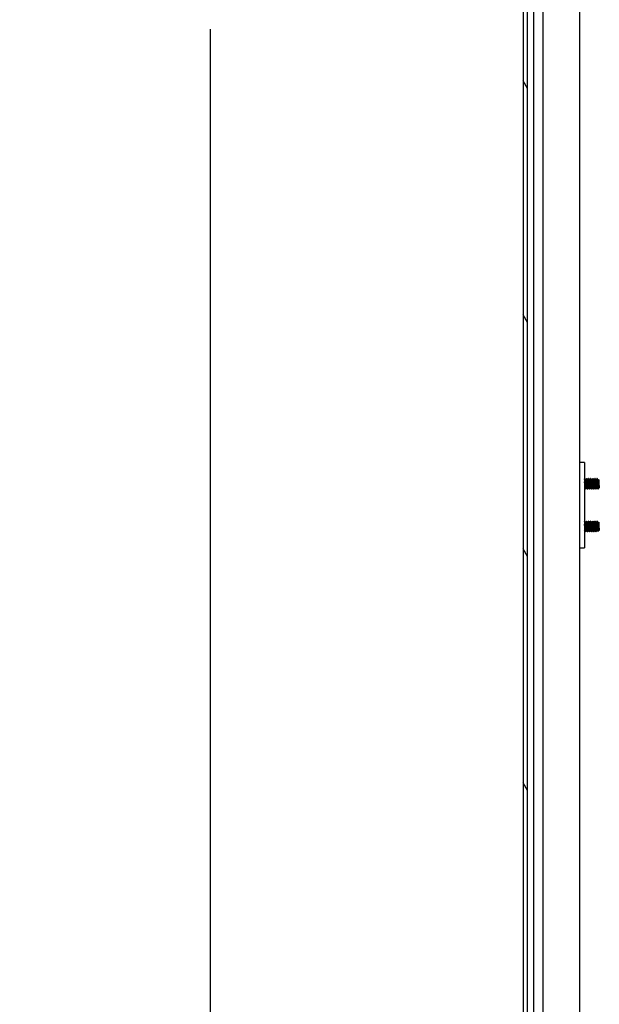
# Model space of a CAD drawing. Extents: x 807 to 1172, y 30 to 260.
# Tile 182 of 214: x 1026 to 1040, y 147 to 170. Entities that reach past the tile are written whole.
import ezdxf

# ---------------------------------------------------------------- set-up
doc = ezdxf.new("R2010")
doc.units = 0
doc.header["$LTSCALE"] = 4
doc.header["$MEASUREMENT"] = 0
doc.layers.get('0').update_dxf_attribs({"linetype": 'CONTINUOUS'})
doc.layers.get('DEFPOINTS').update_dxf_attribs({"linetype": 'CONTINUOUS'})
doc.styles.add('ROMANS', font='romans.shx')
doc.dimstyles.new('Default (ANSI)', dxfattribs={"dimscale": 20, "dimtxt": 0.07, "dimasz": 0.07, "dimexe": 0.125, "dimexo": 0.0625, "dimgap": 0.031496, "dimtad": 0, "dimtih": 1, "dimtoh": 1, "dimrnd": 1e-08, "dimzin": 0, "dimdsep": 46, "dimtxsty": 'ROMANS', "dimblk": 'Filled-1', "dimcen": 0.09, "dimdle": 0.393701, "dimclrd": 256, "dimclre": 256, "dimclrt": 256, "dimadec": 0, "dimazin": 0, "dimtfac": 0.928571, "dimtofl": 0, "dimtmove": 0, "dimatfit": 3, "dimfxl": 1, "dimtolj": 1, "dimtzin": 0, "dimlwd": -1, "dimlwe": -1, "dimarcsym": 0})

# ---------------------------------------------------------------- blocks, each defined once
blk = doc.blocks.new('Filled-1')
at = {"color": 0}
for p, q in [((0, 0), (-1, 0.179)), ((-1, 0.179), (-1, -0.179)), ((-1, 0), (0, 0)), ((-1, -0.179), (0, 0))]:
    blk.add_line(p, q, dxfattribs=at)
at = {"color": 0, "flags": 128}
blk.add_lwpolyline([(-1, -0.179), (0, 0), (-1, 0.179), (-1, -0.179)], dxfattribs=at)
at = {"color": 0}
blk.add_solid([(-1, -0.179), (0, 0), (-1, 0.179), (-1, -0.179)], dxfattribs=at)
blk = doc.blocks.new('*D93')
at = {"transparency": 16777216}
for p, q in [((1037.073, 198.424), (1027.99, 198.424)), ((1030.49, 197.024), (1030.49, 177.736)), ((1030.49, 138.449), (1030.49, 169.737)), ((1037.073, 137.049), (1027.99, 137.049))]:
    blk.add_line(p, q, dxfattribs=at)
at = {"layer": 'DEFPOINTS', "color": 0, "transparency": 16777216}
for p in [(1038.323, 198.424), (1030.49, 137.049), (1038.323, 137.049)]:
    blk.add_point(p, dxfattribs=at)
at = {"transparency": 16777216, "xscale": 1.400000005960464, "yscale": 1.400000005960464, "zscale": 1.400000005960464}
for p, rotation in [((1030.49, 198.424), 90), ((1030.49, 137.049), 270)]:
    blk.add_blockref('Filled-1', p, dxfattribs=dict(at, rotation=rotation))
at = {"transparency": 16777216, "insert": (1030.49, 173.736), "char_height": 1.4, "attachment_point": 5, "style": 'ROMANS'}
blk.add_mtext('\\A1;\\fTahoma|b0|i0;\\H1.5400;(61.38)\\P\\fTahoma|b0|i0;\\H1.5400;OPENING\\P\\fTahoma|b0|i0;\\H1.5400;HEIGHT', dxfattribs=at)

msp = doc.modelspace()

# ---------------------------------------------------------------- hatches: boundary and pattern name
h = msp.add_hatch()
h.set_pattern_fill('ANSI31', color=256, scale=22, angle=75.0002, style=0)
h.set_pattern_definition([(120.0002, (799.6907, 30.9985), (-2.381566, -1.375007), [])])
edge = h.paths.add_edge_path()
edge.add_line((1038.034, 199.32), (1038.087, 199.32))
edge.add_line((1038.087, 199.32), (1038.712, 199.32))
edge.add_line((1038.712, 199.32), (1038.712, 199.424))
edge.add_line((1038.712, 199.424), (1038.034, 199.424))
edge.add_ellipse((1038.034, 199.226), major_axis=(0, 0.198), ratio=1, start_angle=0, end_angle=90)
edge.add_line((1037.837, 199.226), (1037.837, 136.247))
edge.add_ellipse((1038.034, 136.247), major_axis=(-0.198, 0), ratio=1, start_angle=0, end_angle=90)
edge.add_line((1038.034, 136.049), (1038.712, 136.049))
edge.add_line((1038.712, 136.049), (1038.712, 136.153))
edge.add_line((1038.712, 136.153), (1038.087, 136.153))
edge.add_line((1038.087, 136.153), (1038.034, 136.153))
edge.add_ellipse((1038.034, 136.247), major_axis=(0, -0.0938), ratio=1, start_angle=349.5364, end_angle=360, ccw=False)
edge.add_ellipse((1038.034, 136.247), major_axis=(-0.017, -0.0922), ratio=1, start_angle=280.4636, end_angle=360, ccw=False)
edge.add_line((1037.941, 136.247), (1037.941, 136.262))
edge.add_line((1037.941, 136.262), (1037.941, 136.919))
edge.add_line((1037.941, 136.919), (1037.941, 198.554))
edge.add_line((1037.941, 198.554), (1037.941, 199.211))
edge.add_line((1037.941, 199.211), (1037.941, 199.226))
edge.add_ellipse((1038.034, 199.226), major_axis=(-0.0937, 0), ratio=1, start_angle=280.4636, end_angle=360, ccw=False)
edge.add_ellipse((1038.034, 199.226), major_axis=(-0.017, 0.0922), ratio=1, start_angle=349.5364, end_angle=360, ccw=False)
h = msp.add_hatch()
h.set_pattern_fill('ANSI31', color=256, scale=22, angle=-15, style=0)
h.set_pattern_definition([(30, (799.6907, 30.9985), (-1.375, 2.38157), [])])
edge = h.paths.add_edge_path()
edge.add_ellipse((1037.908, 198.882), major_axis=(0.18, -0.438), ratio=1, start_angle=0, end_angle=11.9221)
edge.add_ellipse((1037.908, 198.882), major_axis=(0.266, -0.391), ratio=1, start_angle=0, end_angle=12.6269)
edge.add_ellipse((1037.908, 198.882), major_axis=(0.345, -0.323), ratio=1, start_angle=0, end_angle=110.8147)
edge.add_ellipse((1038.055, 199.211), major_axis=(0.033, 0.109), ratio=1, start_angle=0, end_angle=35.7005)
edge.add_ellipse((1038.055, 199.211), major_axis=(-0.037, 0.108), ratio=1, start_angle=0, end_angle=70.8728)
edge.add_line((1037.941, 199.211), (1037.941, 198.554))
edge.add_ellipse((1038.055, 198.554), major_axis=(-0.114, 0), ratio=1, start_angle=0, end_angle=106.5734)
edge = h.paths.add_edge_path()
edge.add_ellipse((1037.908, 136.59), major_axis=(0.18, -0.437), ratio=1, start_angle=0, end_angle=110.8147)
edge.add_ellipse((1037.908, 136.59), major_axis=(0.345, 0.323), ratio=1, start_angle=0, end_angle=12.6269)
edge.add_ellipse((1037.908, 136.59), major_axis=(0.266, 0.391), ratio=1, start_angle=0, end_angle=11.9221)
edge.add_ellipse((1038.055, 136.919), major_axis=(0.033, 0.109), ratio=1, start_angle=0, end_angle=106.5734)
edge.add_line((1037.941, 136.919), (1037.941, 136.262))
edge.add_ellipse((1038.055, 136.262), major_axis=(-0.114, 0), ratio=1, start_angle=0, end_angle=70.8728)
edge.add_ellipse((1038.055, 136.262), major_axis=(-0.037, -0.108), ratio=1, start_angle=0, end_angle=35.7005)

# ---------------------------------------------------------------- linework, layer by layer
for p, q in [((1037.837, 199.226), (1037.837, 136.247)), ((1037.941, 136.247), (1037.941, 199.226)), ((1038.087, 139.278), (1038.087, 198.382)), ((1038.299, 198.382), (1038.299, 139.278)), ((1039.165, 198.424), (1039.165, 137.049)), ((1039.285, 159.549), (1039.165, 159.549)), ((1039.285, 159.549), (1039.285, 159.486)), ((1039.285, 159.486), (1039.285, 157.611)), ((1039.301, 159.14), (1039.307, 159.14)), ((1039.332, 159.174), (1039.326, 159.174)), ((1039.351, 159.14), (1039.357, 159.14)), ((1039.382, 159.174), (1039.376, 159.174)), ((1039.401, 159.14), (1039.407, 159.14)), ((1039.432, 159.174), (1039.426, 159.174)), ((1039.451, 159.14), (1039.457, 159.14)), ((1039.482, 159.174), (1039.476, 159.174)), ((1039.501, 159.14), (1039.507, 159.14)), ((1039.532, 159.174), (1039.526, 159.174)), ((1039.551, 159.14), (1039.557, 159.14)), ((1039.582, 159.174), (1039.576, 159.174)), ((1039.594, 159.059), (1039.594, 158.968)), ((1039.601, 159.14), (1039.607, 159.14)), ((1039.631, 159.136), (1039.614, 159.153)), ((1039.631, 158.961), (1039.631, 159.136)), ((1039.307, 158.924), (1039.301, 158.924)), ((1039.326, 158.958), (1039.331, 158.958)), ((1039.357, 158.924), (1039.351, 158.924)), ((1039.376, 158.958), (1039.381, 158.958)), ((1039.407, 158.924), (1039.401, 158.924)), ((1039.426, 158.958), (1039.431, 158.958)), ((1039.457, 158.924), (1039.451, 158.924)), ((1039.476, 158.958), (1039.481, 158.958)), ((1039.507, 158.924), (1039.501, 158.924)), ((1039.526, 158.958), (1039.531, 158.958)), ((1039.557, 158.924), (1039.551, 158.924)), ((1039.576, 158.958), (1039.581, 158.958)), ((1039.623, 158.953), (1039.598, 158.928)), ((1039.626, 158.958), (1039.626, 158.957)), ((1039.626, 158.958), (1039.628, 158.958)), ((1039.628, 158.958), (1039.628, 158.971)), ((1039.631, 158.961), (1039.628, 158.958)), ((1039.301, 158.14), (1039.307, 158.14)), ((1039.332, 158.174), (1039.326, 158.174)), ((1039.351, 158.14), (1039.357, 158.14)), ((1039.382, 158.174), (1039.376, 158.174)), ((1039.401, 158.14), (1039.407, 158.14)), ((1039.432, 158.174), (1039.426, 158.174)), ((1039.451, 158.14), (1039.457, 158.14)), ((1039.482, 158.174), (1039.476, 158.174)), ((1039.501, 158.14), (1039.507, 158.14)), ((1039.532, 158.174), (1039.526, 158.174)), ((1039.551, 158.14), (1039.557, 158.14)), ((1039.582, 158.174), (1039.576, 158.174)), ((1039.594, 158.059), (1039.594, 157.968)), ((1039.601, 158.14), (1039.607, 158.14)), ((1039.631, 158.136), (1039.614, 158.153)), ((1039.631, 157.961), (1039.631, 158.136)), ((1039.307, 157.924), (1039.301, 157.924)), ((1039.326, 157.958), (1039.331, 157.958)), ((1039.357, 157.924), (1039.351, 157.924)), ((1039.376, 157.958), (1039.381, 157.958)), ((1039.407, 157.924), (1039.401, 157.924)), ((1039.426, 157.958), (1039.431, 157.958)), ((1039.457, 157.924), (1039.451, 157.924)), ((1039.476, 157.958), (1039.481, 157.958)), ((1039.507, 157.924), (1039.501, 157.924)), ((1039.526, 157.958), (1039.531, 157.958)), ((1039.557, 157.924), (1039.551, 157.924)), ((1039.576, 157.958), (1039.581, 157.958)), ((1039.623, 157.953), (1039.598, 157.928)), ((1039.626, 157.958), (1039.626, 157.957)), ((1039.626, 157.958), (1039.628, 157.958)), ((1039.628, 157.958), (1039.628, 157.971)), ((1039.631, 157.961), (1039.628, 157.958)), ((1039.285, 157.611), (1039.285, 157.549)), ((1039.165, 157.549), (1039.285, 157.549))]:
    msp.add_line(p, q)
for points in [[(1039.285, 159.169), (1039.29, 159.159), (1039.296, 159.149), (1039.302, 159.139)], [(1039.306, 159.14), (1039.312, 159.151), (1039.319, 159.162), (1039.325, 159.173)], [(1039.325, 159.173), (1039.325, 159.173), (1039.325, 159.173), (1039.325, 159.173)], [(1039.333, 159.173), (1039.339, 159.162), (1039.345, 159.15), (1039.352, 159.139)], [(1039.356, 159.14), (1039.362, 159.151), (1039.369, 159.162), (1039.375, 159.173)], [(1039.375, 159.173), (1039.375, 159.173), (1039.375, 159.173), (1039.375, 159.173)], [(1039.383, 159.173), (1039.389, 159.162), (1039.395, 159.15), (1039.402, 159.139)], [(1039.406, 159.14), (1039.412, 159.151), (1039.419, 159.162), (1039.425, 159.173)], [(1039.425, 159.173), (1039.425, 159.173), (1039.425, 159.173), (1039.425, 159.173)], [(1039.433, 159.173), (1039.439, 159.162), (1039.445, 159.15), (1039.452, 159.139)], [(1039.456, 159.14), (1039.462, 159.151), (1039.469, 159.162), (1039.475, 159.173)], [(1039.475, 159.173), (1039.475, 159.173), (1039.475, 159.173), (1039.475, 159.173)], [(1039.483, 159.173), (1039.489, 159.162), (1039.495, 159.15), (1039.502, 159.139)], [(1039.506, 159.14), (1039.512, 159.151), (1039.519, 159.162), (1039.525, 159.173)], [(1039.525, 159.173), (1039.525, 159.173), (1039.525, 159.173), (1039.525, 159.173)], [(1039.533, 159.173), (1039.539, 159.162), (1039.545, 159.15), (1039.552, 159.139)], [(1039.556, 159.14), (1039.562, 159.151), (1039.569, 159.162), (1039.575, 159.173)], [(1039.575, 159.173), (1039.575, 159.173), (1039.575, 159.173), (1039.575, 159.173)], [(1039.583, 159.173), (1039.589, 159.162), (1039.595, 159.15), (1039.602, 159.139)], [(1039.606, 159.14), (1039.609, 159.144), (1039.611, 159.149), (1039.614, 159.153)], [(1039.614, 159.153), (1039.614, 159.153), (1039.614, 159.153), (1039.614, 159.153)], [(1039.3, 158.925), (1039.295, 158.934), (1039.29, 158.942), (1039.285, 158.951)], [(1039.301, 158.924), (1039.3, 158.924), (1039.3, 158.924), (1039.3, 158.924)], [(1039.308, 158.925), (1039.307, 158.924), (1039.307, 158.924), (1039.306, 158.924)], [(1039.326, 158.958), (1039.32, 158.947), (1039.314, 158.936), (1039.308, 158.925)], [(1039.35, 158.925), (1039.343, 158.936), (1039.337, 158.947), (1039.331, 158.959)], [(1039.351, 158.924), (1039.35, 158.924), (1039.35, 158.924), (1039.35, 158.924)], [(1039.358, 158.925), (1039.357, 158.924), (1039.357, 158.924), (1039.356, 158.924)], [(1039.376, 158.958), (1039.37, 158.947), (1039.364, 158.936), (1039.358, 158.925)], [(1039.4, 158.925), (1039.393, 158.936), (1039.387, 158.947), (1039.381, 158.959)], [(1039.401, 158.924), (1039.4, 158.924), (1039.4, 158.924), (1039.4, 158.924)], [(1039.408, 158.925), (1039.407, 158.924), (1039.407, 158.924), (1039.406, 158.924)], [(1039.426, 158.958), (1039.42, 158.947), (1039.414, 158.936), (1039.408, 158.925)], [(1039.45, 158.925), (1039.443, 158.936), (1039.437, 158.947), (1039.431, 158.959)], [(1039.451, 158.924), (1039.45, 158.924), (1039.45, 158.924), (1039.45, 158.924)], [(1039.458, 158.925), (1039.457, 158.924), (1039.457, 158.924), (1039.456, 158.924)], [(1039.476, 158.958), (1039.47, 158.947), (1039.464, 158.936), (1039.458, 158.925)], [(1039.5, 158.925), (1039.493, 158.936), (1039.487, 158.947), (1039.481, 158.959)], [(1039.501, 158.924), (1039.5, 158.924), (1039.5, 158.924), (1039.5, 158.924)], [(1039.508, 158.925), (1039.507, 158.924), (1039.507, 158.924), (1039.506, 158.924)], [(1039.526, 158.958), (1039.52, 158.947), (1039.514, 158.936), (1039.508, 158.925)], [(1039.55, 158.925), (1039.543, 158.936), (1039.537, 158.947), (1039.531, 158.959)], [(1039.551, 158.924), (1039.55, 158.924), (1039.55, 158.924), (1039.55, 158.924)], [(1039.558, 158.925), (1039.557, 158.924), (1039.557, 158.924), (1039.556, 158.924)], [(1039.576, 158.958), (1039.57, 158.947), (1039.564, 158.936), (1039.558, 158.925)], [(1039.598, 158.929), (1039.592, 158.939), (1039.586, 158.949), (1039.581, 158.959)], [(1039.598, 158.928), (1039.598, 158.928), (1039.598, 158.928), (1039.598, 158.928)], [(1039.626, 158.957), (1039.624, 158.955), (1039.623, 158.953), (1039.622, 158.952)], [(1039.285, 158.169), (1039.29, 158.159), (1039.296, 158.149), (1039.302, 158.139)], [(1039.306, 158.14), (1039.312, 158.151), (1039.319, 158.162), (1039.325, 158.173)], [(1039.325, 158.173), (1039.325, 158.173), (1039.325, 158.173), (1039.325, 158.173)], [(1039.333, 158.173), (1039.339, 158.162), (1039.345, 158.15), (1039.352, 158.139)], [(1039.356, 158.14), (1039.362, 158.151), (1039.369, 158.162), (1039.375, 158.173)], [(1039.375, 158.173), (1039.375, 158.173), (1039.375, 158.173), (1039.375, 158.173)], [(1039.383, 158.173), (1039.389, 158.162), (1039.395, 158.15), (1039.402, 158.139)], [(1039.406, 158.14), (1039.412, 158.151), (1039.419, 158.162), (1039.425, 158.173)], [(1039.425, 158.173), (1039.425, 158.173), (1039.425, 158.173), (1039.425, 158.173)], [(1039.433, 158.173), (1039.439, 158.162), (1039.445, 158.15), (1039.452, 158.139)], [(1039.456, 158.14), (1039.462, 158.151), (1039.469, 158.162), (1039.475, 158.173)], [(1039.475, 158.173), (1039.475, 158.173), (1039.475, 158.173), (1039.475, 158.173)], [(1039.483, 158.173), (1039.489, 158.162), (1039.495, 158.15), (1039.502, 158.139)], [(1039.506, 158.14), (1039.512, 158.151), (1039.519, 158.162), (1039.525, 158.173)], [(1039.525, 158.173), (1039.525, 158.173), (1039.525, 158.173), (1039.525, 158.173)], [(1039.533, 158.173), (1039.539, 158.162), (1039.545, 158.15), (1039.552, 158.139)], [(1039.556, 158.14), (1039.562, 158.151), (1039.569, 158.162), (1039.575, 158.173)], [(1039.575, 158.173), (1039.575, 158.173), (1039.575, 158.173), (1039.575, 158.173)], [(1039.583, 158.173), (1039.589, 158.162), (1039.595, 158.15), (1039.602, 158.139)], [(1039.606, 158.14), (1039.609, 158.144), (1039.611, 158.149), (1039.614, 158.153)], [(1039.614, 158.153), (1039.614, 158.153), (1039.614, 158.153), (1039.614, 158.153)], [(1039.3, 157.925), (1039.295, 157.934), (1039.29, 157.942), (1039.285, 157.951)], [(1039.301, 157.924), (1039.3, 157.924), (1039.3, 157.924), (1039.3, 157.924)], [(1039.308, 157.925), (1039.307, 157.924), (1039.307, 157.924), (1039.306, 157.924)], [(1039.326, 157.958), (1039.32, 157.947), (1039.314, 157.936), (1039.308, 157.925)], [(1039.35, 157.925), (1039.343, 157.936), (1039.337, 157.947), (1039.331, 157.959)], [(1039.351, 157.924), (1039.35, 157.924), (1039.35, 157.924), (1039.35, 157.924)], [(1039.358, 157.925), (1039.357, 157.924), (1039.357, 157.924), (1039.356, 157.924)], [(1039.376, 157.958), (1039.37, 157.947), (1039.364, 157.936), (1039.358, 157.925)], [(1039.4, 157.925), (1039.393, 157.936), (1039.387, 157.947), (1039.381, 157.959)], [(1039.401, 157.924), (1039.4, 157.924), (1039.4, 157.924), (1039.4, 157.924)], [(1039.408, 157.925), (1039.407, 157.924), (1039.407, 157.924), (1039.406, 157.924)], [(1039.426, 157.958), (1039.42, 157.947), (1039.414, 157.936), (1039.408, 157.925)], [(1039.45, 157.925), (1039.443, 157.936), (1039.437, 157.947), (1039.431, 157.959)], [(1039.451, 157.924), (1039.45, 157.924), (1039.45, 157.924), (1039.45, 157.924)], [(1039.458, 157.925), (1039.457, 157.924), (1039.457, 157.924), (1039.456, 157.924)], [(1039.476, 157.958), (1039.47, 157.947), (1039.464, 157.936), (1039.458, 157.925)], [(1039.5, 157.925), (1039.493, 157.936), (1039.487, 157.947), (1039.481, 157.959)], [(1039.501, 157.924), (1039.5, 157.924), (1039.5, 157.924), (1039.5, 157.924)], [(1039.508, 157.925), (1039.507, 157.924), (1039.507, 157.924), (1039.506, 157.924)], [(1039.526, 157.958), (1039.52, 157.947), (1039.514, 157.936), (1039.508, 157.925)], [(1039.55, 157.925), (1039.543, 157.936), (1039.537, 157.947), (1039.531, 157.959)], [(1039.551, 157.924), (1039.55, 157.924), (1039.55, 157.924), (1039.55, 157.924)], [(1039.558, 157.925), (1039.557, 157.924), (1039.557, 157.924), (1039.556, 157.924)], [(1039.576, 157.958), (1039.57, 157.947), (1039.564, 157.936), (1039.558, 157.925)], [(1039.598, 157.929), (1039.592, 157.939), (1039.586, 157.949), (1039.581, 157.959)], [(1039.598, 157.928), (1039.598, 157.928), (1039.598, 157.928), (1039.598, 157.928)], [(1039.626, 157.957), (1039.624, 157.955), (1039.623, 157.953), (1039.622, 157.952)]]:
    msp.add_open_spline(points, degree=3)
for points, knots in [([(1039.306, 158.924), (1039.304, 158.927), (1039.302, 158.941), (1039.3, 158.962), (1039.3, 158.964), (1039.3, 158.966), (1039.3, 158.968), (1039.298, 158.992), (1039.296, 159.027), (1039.294, 159.059), (1039.292, 159.091), (1039.289, 159.123), (1039.287, 159.144), (1039.287, 159.153), (1039.286, 159.16), (1039.285, 159.165)], [0.48333333, 0.48333333, 0.48333333, 0.48333333, 0.49093566, 0.49093566, 0.49093566, 0.49166667, 0.49166667, 0.49166667, 0.5, 0.5, 0.5, 0.50833333, 0.50833333, 0.50833333, 0.51191269, 0.51191269, 0.51191269, 0.51191269]), ([(1039.3, 158.924), (1039.298, 158.927), (1039.296, 158.941), (1039.294, 158.962), (1039.294, 158.964), (1039.294, 158.966), (1039.294, 158.968), (1039.292, 158.992), (1039.289, 159.027), (1039.287, 159.059), (1039.287, 159.073), (1039.286, 159.086), (1039.285, 159.099)], [0.55, 0.55, 0.55, 0.55, 0.55760233, 0.55760233, 0.55760233, 0.55833333, 0.55833333, 0.55833333, 0.56666667, 0.56666667, 0.56666667, 0.57024602, 0.57024602, 0.57024602, 0.57024602]), ([(1039.35, 158.924), (1039.348, 158.927), (1039.346, 158.941), (1039.344, 158.962), (1039.344, 158.964), (1039.344, 158.966), (1039.344, 158.968), (1039.342, 158.992), (1039.339, 159.027), (1039.337, 159.059), (1039.336, 159.091), (1039.333, 159.123), (1039.331, 159.144), (1039.329, 159.165), (1039.327, 159.176), (1039.325, 159.173)], [0.48333333, 0.48333333, 0.48333333, 0.48333333, 0.49093566, 0.49093566, 0.49093566, 0.49166667, 0.49166667, 0.49166667, 0.5, 0.5, 0.5, 0.50833333, 0.50833333, 0.50833333, 0.51666667, 0.51666667, 0.51666667, 0.51666667]), ([(1039.356, 158.924), (1039.354, 158.927), (1039.352, 158.941), (1039.35, 158.962), (1039.35, 158.964), (1039.35, 158.966), (1039.35, 158.968), (1039.348, 158.992), (1039.346, 159.027), (1039.344, 159.059), (1039.342, 159.091), (1039.339, 159.123), (1039.337, 159.144), (1039.336, 159.163), (1039.334, 159.174), (1039.332, 159.174)], [0.41666667, 0.41666667, 0.41666667, 0.41666667, 0.42426899, 0.42426899, 0.42426899, 0.425, 0.425, 0.425, 0.43333333, 0.43333333, 0.43333333, 0.44166667, 0.44166667, 0.44166667, 0.44913402, 0.44913402, 0.44913402, 0.44913402]), ([(1039.4, 158.924), (1039.398, 158.927), (1039.396, 158.941), (1039.394, 158.962), (1039.394, 158.964), (1039.394, 158.966), (1039.394, 158.968), (1039.392, 158.992), (1039.389, 159.027), (1039.387, 159.059), (1039.386, 159.091), (1039.383, 159.123), (1039.381, 159.144), (1039.379, 159.165), (1039.377, 159.176), (1039.375, 159.173)], [0.41666667, 0.41666667, 0.41666667, 0.41666667, 0.42426899, 0.42426899, 0.42426899, 0.425, 0.425, 0.425, 0.43333333, 0.43333333, 0.43333333, 0.44166667, 0.44166667, 0.44166667, 0.45, 0.45, 0.45, 0.45]), ([(1039.406, 158.924), (1039.404, 158.927), (1039.402, 158.941), (1039.4, 158.962), (1039.4, 158.964), (1039.4, 158.966), (1039.4, 158.968), (1039.398, 158.992), (1039.396, 159.027), (1039.394, 159.059), (1039.392, 159.091), (1039.389, 159.123), (1039.387, 159.144), (1039.386, 159.163), (1039.384, 159.174), (1039.382, 159.174)], [0.35, 0.35, 0.35, 0.35, 0.35760233, 0.35760233, 0.35760233, 0.35833333, 0.35833333, 0.35833333, 0.36666667, 0.36666667, 0.36666667, 0.375, 0.375, 0.375, 0.38246736, 0.38246736, 0.38246736, 0.38246736]), ([(1039.45, 158.924), (1039.448, 158.927), (1039.446, 158.941), (1039.444, 158.962), (1039.444, 158.964), (1039.444, 158.966), (1039.444, 158.968), (1039.442, 158.992), (1039.439, 159.027), (1039.437, 159.059), (1039.436, 159.091), (1039.433, 159.123), (1039.431, 159.144), (1039.429, 159.165), (1039.427, 159.176), (1039.425, 159.173)], [0.35, 0.35, 0.35, 0.35, 0.35760233, 0.35760233, 0.35760233, 0.35833333, 0.35833333, 0.35833333, 0.36666667, 0.36666667, 0.36666667, 0.375, 0.375, 0.375, 0.38333333, 0.38333333, 0.38333333, 0.38333333]), ([(1039.456, 158.924), (1039.454, 158.927), (1039.452, 158.941), (1039.45, 158.962), (1039.45, 158.964), (1039.45, 158.966), (1039.45, 158.968), (1039.448, 158.992), (1039.446, 159.027), (1039.444, 159.059), (1039.442, 159.091), (1039.439, 159.123), (1039.437, 159.144), (1039.436, 159.163), (1039.434, 159.174), (1039.432, 159.174)], [0.28333333, 0.28333333, 0.28333333, 0.28333333, 0.29093566, 0.29093566, 0.29093566, 0.29166667, 0.29166667, 0.29166667, 0.3, 0.3, 0.3, 0.30833333, 0.30833333, 0.30833333, 0.31580069, 0.31580069, 0.31580069, 0.31580069]), ([(1039.5, 158.924), (1039.498, 158.927), (1039.496, 158.941), (1039.494, 158.962), (1039.494, 158.964), (1039.494, 158.966), (1039.494, 158.968), (1039.492, 158.992), (1039.489, 159.027), (1039.487, 159.059), (1039.486, 159.091), (1039.483, 159.123), (1039.481, 159.144), (1039.479, 159.165), (1039.477, 159.176), (1039.475, 159.173)], [0.28333333, 0.28333333, 0.28333333, 0.28333333, 0.29093566, 0.29093566, 0.29093566, 0.29166667, 0.29166667, 0.29166667, 0.3, 0.3, 0.3, 0.30833333, 0.30833333, 0.30833333, 0.31666667, 0.31666667, 0.31666667, 0.31666667]), ([(1039.506, 158.924), (1039.504, 158.927), (1039.502, 158.941), (1039.5, 158.962), (1039.5, 158.964), (1039.5, 158.966), (1039.5, 158.968), (1039.498, 158.992), (1039.496, 159.027), (1039.494, 159.059), (1039.492, 159.091), (1039.489, 159.123), (1039.487, 159.144), (1039.486, 159.163), (1039.484, 159.174), (1039.482, 159.174)], [0.21666667, 0.21666667, 0.21666667, 0.21666667, 0.22426899, 0.22426899, 0.22426899, 0.225, 0.225, 0.225, 0.23333333, 0.23333333, 0.23333333, 0.24166667, 0.24166667, 0.24166667, 0.24913402, 0.24913402, 0.24913402, 0.24913402]), ([(1039.55, 158.924), (1039.548, 158.927), (1039.546, 158.941), (1039.544, 158.962), (1039.544, 158.964), (1039.544, 158.966), (1039.544, 158.968), (1039.542, 158.992), (1039.539, 159.027), (1039.537, 159.059), (1039.536, 159.091), (1039.533, 159.123), (1039.531, 159.144), (1039.529, 159.165), (1039.527, 159.176), (1039.525, 159.173)], [0.21666667, 0.21666667, 0.21666667, 0.21666667, 0.22426899, 0.22426899, 0.22426899, 0.225, 0.225, 0.225, 0.23333333, 0.23333333, 0.23333333, 0.24166667, 0.24166667, 0.24166667, 0.25, 0.25, 0.25, 0.25]), ([(1039.556, 158.924), (1039.554, 158.927), (1039.552, 158.941), (1039.55, 158.962), (1039.55, 158.964), (1039.55, 158.966), (1039.55, 158.968), (1039.548, 158.992), (1039.546, 159.027), (1039.544, 159.059), (1039.542, 159.091), (1039.539, 159.123), (1039.537, 159.144), (1039.536, 159.163), (1039.534, 159.174), (1039.532, 159.174)], [0.15, 0.15, 0.15, 0.15, 0.15760233, 0.15760233, 0.15760233, 0.15833333, 0.15833333, 0.15833333, 0.16666667, 0.16666667, 0.16666667, 0.175, 0.175, 0.175, 0.18246736, 0.18246736, 0.18246736, 0.18246736]), ([(1039.594, 158.968), (1039.592, 158.99), (1039.59, 159.021), (1039.588, 159.05), (1039.588, 159.053), (1039.588, 159.056), (1039.587, 159.059), (1039.586, 159.091), (1039.583, 159.123), (1039.581, 159.144), (1039.579, 159.165), (1039.577, 159.176), (1039.575, 159.173)], [0.15833333, 0.15833333, 0.15833333, 0.15833333, 0.16593566, 0.16593566, 0.16593566, 0.16666667, 0.16666667, 0.16666667, 0.175, 0.175, 0.175, 0.18333333, 0.18333333, 0.18333333, 0.18333333]), ([(1039.594, 159.059), (1039.592, 159.088), (1039.59, 159.118), (1039.588, 159.138), (1039.588, 159.14), (1039.588, 159.142), (1039.587, 159.144), (1039.586, 159.163), (1039.584, 159.174), (1039.582, 159.174)], [0.1, 0.1, 0.1, 0.1, 0.10760233, 0.10760233, 0.10760233, 0.10833333, 0.10833333, 0.10833333, 0.11580069, 0.11580069, 0.11580069, 0.11580069]), ([(1039.622, 158.952), (1039.621, 158.952), (1039.619, 158.951), (1039.614, 158.957), (1039.612, 158.961), (1039.609, 158.971), (1039.608, 158.975), (1039.605, 158.99), (1039.602, 159.002), (1039.598, 159.029), (1039.596, 159.044), (1039.594, 159.059)], [-0.4811218, -0.4811218, -0.4811218, -0.4811218, -0.3702176, -0.3702176, -0.2839907, -0.2839907, -0.2279337, -0.2279337, -0.1175301, -0.1175301, 0, 0, 0, 0]), ([(1039.614, 159.153), (1039.614, 159.154), (1039.615, 159.152), (1039.616, 159.149), (1039.616, 159.146), (1039.617, 159.136), (1039.618, 159.128), (1039.619, 159.107), (1039.62, 159.096), (1039.621, 159.072), (1039.622, 159.059), (1039.623, 159.033), (1039.624, 159.022), (1039.625, 159.001), (1039.626, 158.993), (1039.626, 158.981), (1039.627, 158.975), (1039.628, 158.971)], [-0.5054103, -0.5054103, -0.5054103, -0.5054103, -0.4594539, -0.4594539, -0.4039382, -0.4039382, -0.3267095, -0.3267095, -0.2541612, -0.2541612, -0.1872275, -0.1872275, -0.1293211, -0.1293211, -0.0723048, -0.0723048, 0, 0, 0, 0]), ([(1039.594, 158.968), (1039.594, 158.962), (1039.594, 158.957), (1039.595, 158.952), (1039.595, 158.947), (1039.595, 158.943), (1039.596, 158.94), (1039.596, 158.936), (1039.596, 158.934), (1039.597, 158.932), (1039.597, 158.93), (1039.597, 158.929), (1039.598, 158.928)], [0, 0, 0, 0, 0.000611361, 0.000611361, 0.000611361, 0.001222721, 0.001222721, 0.001222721, 0.001834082, 0.001834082, 0.001834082, 0.002445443, 0.002445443, 0.002445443, 0.002445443]), ([(1039.306, 157.924), (1039.304, 157.927), (1039.302, 157.941), (1039.3, 157.962), (1039.3, 157.964), (1039.3, 157.966), (1039.3, 157.968), (1039.298, 157.992), (1039.296, 158.027), (1039.294, 158.059), (1039.292, 158.091), (1039.289, 158.123), (1039.287, 158.144), (1039.287, 158.153), (1039.286, 158.16), (1039.285, 158.165)], [0.48333333, 0.48333333, 0.48333333, 0.48333333, 0.49093566, 0.49093566, 0.49093566, 0.49166667, 0.49166667, 0.49166667, 0.5, 0.5, 0.5, 0.50833333, 0.50833333, 0.50833333, 0.51191269, 0.51191269, 0.51191269, 0.51191269]), ([(1039.3, 157.924), (1039.298, 157.927), (1039.296, 157.941), (1039.294, 157.962), (1039.294, 157.964), (1039.294, 157.966), (1039.294, 157.968), (1039.292, 157.992), (1039.289, 158.027), (1039.287, 158.059), (1039.287, 158.073), (1039.286, 158.086), (1039.285, 158.099)], [0.55, 0.55, 0.55, 0.55, 0.55760233, 0.55760233, 0.55760233, 0.55833333, 0.55833333, 0.55833333, 0.56666667, 0.56666667, 0.56666667, 0.57024602, 0.57024602, 0.57024602, 0.57024602]), ([(1039.35, 157.924), (1039.348, 157.927), (1039.346, 157.941), (1039.344, 157.962), (1039.344, 157.964), (1039.344, 157.966), (1039.344, 157.968), (1039.342, 157.992), (1039.339, 158.027), (1039.337, 158.059), (1039.336, 158.091), (1039.333, 158.123), (1039.331, 158.144), (1039.329, 158.165), (1039.327, 158.176), (1039.325, 158.173)], [0.48333333, 0.48333333, 0.48333333, 0.48333333, 0.49093566, 0.49093566, 0.49093566, 0.49166667, 0.49166667, 0.49166667, 0.5, 0.5, 0.5, 0.50833333, 0.50833333, 0.50833333, 0.51666667, 0.51666667, 0.51666667, 0.51666667]), ([(1039.356, 157.924), (1039.354, 157.927), (1039.352, 157.941), (1039.35, 157.962), (1039.35, 157.964), (1039.35, 157.966), (1039.35, 157.968), (1039.348, 157.992), (1039.346, 158.027), (1039.344, 158.059), (1039.342, 158.091), (1039.339, 158.123), (1039.337, 158.144), (1039.336, 158.163), (1039.334, 158.174), (1039.332, 158.174)], [0.41666667, 0.41666667, 0.41666667, 0.41666667, 0.42426899, 0.42426899, 0.42426899, 0.425, 0.425, 0.425, 0.43333333, 0.43333333, 0.43333333, 0.44166667, 0.44166667, 0.44166667, 0.44913402, 0.44913402, 0.44913402, 0.44913402]), ([(1039.4, 157.924), (1039.398, 157.927), (1039.396, 157.941), (1039.394, 157.962), (1039.394, 157.964), (1039.394, 157.966), (1039.394, 157.968), (1039.392, 157.992), (1039.389, 158.027), (1039.387, 158.059), (1039.386, 158.091), (1039.383, 158.123), (1039.381, 158.144), (1039.379, 158.165), (1039.377, 158.176), (1039.375, 158.173)], [0.41666667, 0.41666667, 0.41666667, 0.41666667, 0.42426899, 0.42426899, 0.42426899, 0.425, 0.425, 0.425, 0.43333333, 0.43333333, 0.43333333, 0.44166667, 0.44166667, 0.44166667, 0.45, 0.45, 0.45, 0.45]), ([(1039.406, 157.924), (1039.404, 157.927), (1039.402, 157.941), (1039.4, 157.962), (1039.4, 157.964), (1039.4, 157.966), (1039.4, 157.968), (1039.398, 157.992), (1039.396, 158.027), (1039.394, 158.059), (1039.392, 158.091), (1039.389, 158.123), (1039.387, 158.144), (1039.386, 158.163), (1039.384, 158.174), (1039.382, 158.174)], [0.35, 0.35, 0.35, 0.35, 0.35760233, 0.35760233, 0.35760233, 0.35833333, 0.35833333, 0.35833333, 0.36666667, 0.36666667, 0.36666667, 0.375, 0.375, 0.375, 0.38246736, 0.38246736, 0.38246736, 0.38246736]), ([(1039.45, 157.924), (1039.448, 157.927), (1039.446, 157.941), (1039.444, 157.962), (1039.444, 157.964), (1039.444, 157.966), (1039.444, 157.968), (1039.442, 157.992), (1039.439, 158.027), (1039.437, 158.059), (1039.436, 158.091), (1039.433, 158.123), (1039.431, 158.144), (1039.429, 158.165), (1039.427, 158.176), (1039.425, 158.173)], [0.35, 0.35, 0.35, 0.35, 0.35760233, 0.35760233, 0.35760233, 0.35833333, 0.35833333, 0.35833333, 0.36666667, 0.36666667, 0.36666667, 0.375, 0.375, 0.375, 0.38333333, 0.38333333, 0.38333333, 0.38333333]), ([(1039.456, 157.924), (1039.454, 157.927), (1039.452, 157.941), (1039.45, 157.962), (1039.45, 157.964), (1039.45, 157.966), (1039.45, 157.968), (1039.448, 157.992), (1039.446, 158.027), (1039.444, 158.059), (1039.442, 158.091), (1039.439, 158.123), (1039.437, 158.144), (1039.436, 158.163), (1039.434, 158.174), (1039.432, 158.174)], [0.28333333, 0.28333333, 0.28333333, 0.28333333, 0.29093566, 0.29093566, 0.29093566, 0.29166667, 0.29166667, 0.29166667, 0.3, 0.3, 0.3, 0.30833333, 0.30833333, 0.30833333, 0.31580069, 0.31580069, 0.31580069, 0.31580069]), ([(1039.5, 157.924), (1039.498, 157.927), (1039.496, 157.941), (1039.494, 157.962), (1039.494, 157.964), (1039.494, 157.966), (1039.494, 157.968), (1039.492, 157.992), (1039.489, 158.027), (1039.487, 158.059), (1039.486, 158.091), (1039.483, 158.123), (1039.481, 158.144), (1039.479, 158.165), (1039.477, 158.176), (1039.475, 158.173)], [0.28333333, 0.28333333, 0.28333333, 0.28333333, 0.29093566, 0.29093566, 0.29093566, 0.29166667, 0.29166667, 0.29166667, 0.3, 0.3, 0.3, 0.30833333, 0.30833333, 0.30833333, 0.31666667, 0.31666667, 0.31666667, 0.31666667]), ([(1039.506, 157.924), (1039.504, 157.927), (1039.502, 157.941), (1039.5, 157.962), (1039.5, 157.964), (1039.5, 157.966), (1039.5, 157.968), (1039.498, 157.992), (1039.496, 158.027), (1039.494, 158.059), (1039.492, 158.091), (1039.489, 158.123), (1039.487, 158.144), (1039.486, 158.163), (1039.484, 158.174), (1039.482, 158.174)], [0.21666667, 0.21666667, 0.21666667, 0.21666667, 0.22426899, 0.22426899, 0.22426899, 0.225, 0.225, 0.225, 0.23333333, 0.23333333, 0.23333333, 0.24166667, 0.24166667, 0.24166667, 0.24913402, 0.24913402, 0.24913402, 0.24913402]), ([(1039.55, 157.924), (1039.548, 157.927), (1039.546, 157.941), (1039.544, 157.962), (1039.544, 157.964), (1039.544, 157.966), (1039.544, 157.968), (1039.542, 157.992), (1039.539, 158.027), (1039.537, 158.059), (1039.536, 158.091), (1039.533, 158.123), (1039.531, 158.144), (1039.529, 158.165), (1039.527, 158.176), (1039.525, 158.173)], [0.21666667, 0.21666667, 0.21666667, 0.21666667, 0.22426899, 0.22426899, 0.22426899, 0.225, 0.225, 0.225, 0.23333333, 0.23333333, 0.23333333, 0.24166667, 0.24166667, 0.24166667, 0.25, 0.25, 0.25, 0.25]), ([(1039.556, 157.924), (1039.554, 157.927), (1039.552, 157.941), (1039.55, 157.962), (1039.55, 157.964), (1039.55, 157.966), (1039.55, 157.968), (1039.548, 157.992), (1039.546, 158.027), (1039.544, 158.059), (1039.542, 158.091), (1039.539, 158.123), (1039.537, 158.144), (1039.536, 158.163), (1039.534, 158.174), (1039.532, 158.174)], [0.15, 0.15, 0.15, 0.15, 0.15760233, 0.15760233, 0.15760233, 0.15833333, 0.15833333, 0.15833333, 0.16666667, 0.16666667, 0.16666667, 0.175, 0.175, 0.175, 0.18246736, 0.18246736, 0.18246736, 0.18246736]), ([(1039.594, 157.968), (1039.592, 157.99), (1039.59, 158.021), (1039.588, 158.05), (1039.588, 158.053), (1039.588, 158.056), (1039.587, 158.059), (1039.586, 158.091), (1039.583, 158.123), (1039.581, 158.144), (1039.579, 158.165), (1039.577, 158.176), (1039.575, 158.173)], [0.15833333, 0.15833333, 0.15833333, 0.15833333, 0.16593566, 0.16593566, 0.16593566, 0.16666667, 0.16666667, 0.16666667, 0.175, 0.175, 0.175, 0.18333333, 0.18333333, 0.18333333, 0.18333333]), ([(1039.594, 158.059), (1039.592, 158.088), (1039.59, 158.118), (1039.588, 158.138), (1039.588, 158.14), (1039.588, 158.142), (1039.587, 158.144), (1039.586, 158.163), (1039.584, 158.174), (1039.582, 158.174)], [0.1, 0.1, 0.1, 0.1, 0.10760233, 0.10760233, 0.10760233, 0.10833333, 0.10833333, 0.10833333, 0.11580069, 0.11580069, 0.11580069, 0.11580069]), ([(1039.622, 157.952), (1039.621, 157.952), (1039.619, 157.951), (1039.614, 157.957), (1039.612, 157.961), (1039.609, 157.971), (1039.608, 157.975), (1039.605, 157.99), (1039.602, 158.002), (1039.598, 158.029), (1039.596, 158.044), (1039.594, 158.059)], [-0.4811218, -0.4811218, -0.4811218, -0.4811218, -0.3702176, -0.3702176, -0.2839907, -0.2839907, -0.2279337, -0.2279337, -0.1175301, -0.1175301, 0, 0, 0, 0]), ([(1039.614, 158.153), (1039.614, 158.154), (1039.615, 158.152), (1039.616, 158.149), (1039.616, 158.146), (1039.617, 158.136), (1039.618, 158.128), (1039.619, 158.107), (1039.62, 158.096), (1039.621, 158.072), (1039.622, 158.059), (1039.623, 158.033), (1039.624, 158.022), (1039.625, 158.001), (1039.626, 157.993), (1039.626, 157.981), (1039.627, 157.975), (1039.628, 157.971)], [-0.5054103, -0.5054103, -0.5054103, -0.5054103, -0.4594539, -0.4594539, -0.4039382, -0.4039382, -0.3267095, -0.3267095, -0.2541612, -0.2541612, -0.1872275, -0.1872275, -0.1293211, -0.1293211, -0.0723048, -0.0723048, 0, 0, 0, 0]), ([(1039.594, 157.968), (1039.594, 157.962), (1039.594, 157.957), (1039.595, 157.952), (1039.595, 157.947), (1039.595, 157.943), (1039.596, 157.94), (1039.596, 157.936), (1039.596, 157.934), (1039.597, 157.932), (1039.597, 157.93), (1039.597, 157.929), (1039.598, 157.928)], [0, 0, 0, 0, 0.000611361, 0.000611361, 0.000611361, 0.001222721, 0.001222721, 0.001222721, 0.001834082, 0.001834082, 0.001834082, 0.002445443, 0.002445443, 0.002445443, 0.002445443])]:
    msp.add_open_spline(points, degree=3, knots=knots)
for points, weights, knots in [([(1039.326, 158.958), (1039.325, 158.958), (1039.325, 158.958), (1039.322, 158.961), (1039.319, 158.99), (1039.316, 159.019), (1039.312, 159.056), (1039.309, 159.094), (1039.306, 159.118), (1039.304, 159.135), (1039.302, 159.139)], [0.985823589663, 0.992089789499, 1, 0.923879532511, 1, 0.923879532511, 1, 0.923879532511, 1, 0.947153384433, 0.967684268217], [0.48246736, 0.48246736, 0.48246736, 0.48333333, 0.48333333, 0.49166667, 0.49166667, 0.5, 0.5, 0.50833333, 0.50833333, 0.51411875, 0.51411875, 0.51411875]), ([(1039.331, 158.959), (1039.328, 158.964), (1039.325, 158.99), (1039.322, 159.019), (1039.319, 159.056), (1039.316, 159.094), (1039.312, 159.118), (1039.31, 159.14), (1039.307, 159.14)], [0.987098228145, 0.930995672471, 1, 0.923879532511, 1, 0.923879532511, 1, 0.931789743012, 0.985823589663], [0.48411238, 0.48411238, 0.48411238, 0.49166667, 0.49166667, 0.5, 0.5, 0.50833333, 0.50833333, 0.51580069, 0.51580069, 0.51580069]), ([(1039.376, 158.958), (1039.375, 158.958), (1039.375, 158.958), (1039.372, 158.961), (1039.369, 158.99), (1039.366, 159.019), (1039.362, 159.056), (1039.359, 159.094), (1039.356, 159.118), (1039.354, 159.135), (1039.352, 159.139)], [0.985823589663, 0.992089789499, 1, 0.923879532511, 1, 0.923879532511, 1, 0.923879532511, 1, 0.947153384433, 0.967684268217], [0.41580069, 0.41580069, 0.41580069, 0.41666667, 0.41666667, 0.425, 0.425, 0.43333333, 0.43333333, 0.44166667, 0.44166667, 0.44745208, 0.44745208, 0.44745208]), ([(1039.381, 158.959), (1039.378, 158.964), (1039.375, 158.99), (1039.372, 159.019), (1039.369, 159.056), (1039.366, 159.094), (1039.362, 159.118), (1039.36, 159.14), (1039.357, 159.14)], [0.987098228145, 0.930995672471, 1, 0.923879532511, 1, 0.923879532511, 1, 0.931789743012, 0.985823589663], [0.41744571, 0.41744571, 0.41744571, 0.425, 0.425, 0.43333333, 0.43333333, 0.44166667, 0.44166667, 0.44913403, 0.44913403, 0.44913403]), ([(1039.426, 158.958), (1039.425, 158.958), (1039.425, 158.958), (1039.422, 158.961), (1039.419, 158.99), (1039.416, 159.019), (1039.412, 159.056), (1039.409, 159.094), (1039.406, 159.118), (1039.404, 159.135), (1039.402, 159.139)], [0.985823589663, 0.992089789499, 1, 0.923879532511, 1, 0.923879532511, 1, 0.923879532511, 1, 0.947153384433, 0.967684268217], [0.34913403, 0.34913403, 0.34913403, 0.35, 0.35, 0.35833333, 0.35833333, 0.36666667, 0.36666667, 0.375, 0.375, 0.38078541, 0.38078541, 0.38078541]), ([(1039.431, 158.959), (1039.428, 158.964), (1039.425, 158.99), (1039.422, 159.019), (1039.419, 159.056), (1039.416, 159.094), (1039.412, 159.118), (1039.41, 159.14), (1039.407, 159.14)], [0.987098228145, 0.930995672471, 1, 0.923879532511, 1, 0.923879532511, 1, 0.931789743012, 0.985823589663], [0.35077904, 0.35077904, 0.35077904, 0.35833333, 0.35833333, 0.36666667, 0.36666667, 0.375, 0.375, 0.38246736, 0.38246736, 0.38246736]), ([(1039.476, 158.958), (1039.475, 158.958), (1039.475, 158.958), (1039.472, 158.961), (1039.469, 158.99), (1039.466, 159.019), (1039.462, 159.056), (1039.459, 159.094), (1039.456, 159.118), (1039.454, 159.135), (1039.452, 159.139)], [0.985823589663, 0.992089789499, 1, 0.923879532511, 1, 0.923879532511, 1, 0.923879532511, 1, 0.947153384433, 0.967684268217], [0.28246736, 0.28246736, 0.28246736, 0.28333333, 0.28333333, 0.29166667, 0.29166667, 0.3, 0.3, 0.30833333, 0.30833333, 0.31411875, 0.31411875, 0.31411875]), ([(1039.481, 158.959), (1039.478, 158.964), (1039.475, 158.99), (1039.472, 159.019), (1039.469, 159.056), (1039.466, 159.094), (1039.462, 159.118), (1039.46, 159.14), (1039.457, 159.14)], [0.987098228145, 0.930995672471, 1, 0.923879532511, 1, 0.923879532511, 1, 0.931789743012, 0.985823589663], [0.28411238, 0.28411238, 0.28411238, 0.29166667, 0.29166667, 0.3, 0.3, 0.30833333, 0.30833333, 0.31580069, 0.31580069, 0.31580069]), ([(1039.526, 158.958), (1039.525, 158.958), (1039.525, 158.958), (1039.522, 158.961), (1039.519, 158.99), (1039.516, 159.019), (1039.512, 159.056), (1039.509, 159.094), (1039.506, 159.118), (1039.504, 159.135), (1039.502, 159.139)], [0.985823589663, 0.992089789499, 1, 0.923879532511, 1, 0.923879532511, 1, 0.923879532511, 1, 0.947153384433, 0.967684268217], [0.21580069, 0.21580069, 0.21580069, 0.21666667, 0.21666667, 0.225, 0.225, 0.23333333, 0.23333333, 0.24166667, 0.24166667, 0.24745208, 0.24745208, 0.24745208]), ([(1039.531, 158.959), (1039.528, 158.964), (1039.525, 158.99), (1039.522, 159.019), (1039.519, 159.056), (1039.516, 159.094), (1039.512, 159.118), (1039.51, 159.14), (1039.507, 159.14)], [0.987098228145, 0.930995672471, 1, 0.923879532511, 1, 0.923879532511, 1, 0.931789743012, 0.985823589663], [0.21744571, 0.21744571, 0.21744571, 0.225, 0.225, 0.23333333, 0.23333333, 0.24166667, 0.24166667, 0.24913403, 0.24913403, 0.24913403]), ([(1039.576, 158.958), (1039.575, 158.958), (1039.575, 158.958), (1039.572, 158.961), (1039.569, 158.99), (1039.566, 159.019), (1039.562, 159.056), (1039.559, 159.094), (1039.556, 159.118), (1039.554, 159.135), (1039.552, 159.139)], [0.985823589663, 0.992089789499, 1, 0.923879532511, 1, 0.923879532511, 1, 0.923879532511, 1, 0.947153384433, 0.967684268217], [0.14913403, 0.14913403, 0.14913403, 0.15, 0.15, 0.15833333, 0.15833333, 0.16666667, 0.16666667, 0.175, 0.175, 0.18078541, 0.18078541, 0.18078541]), ([(1039.581, 158.959), (1039.578, 158.964), (1039.575, 158.99), (1039.572, 159.019), (1039.569, 159.056), (1039.566, 159.094), (1039.562, 159.118), (1039.56, 159.14), (1039.557, 159.14)], [0.987098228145, 0.930995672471, 1, 0.923879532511, 1, 0.923879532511, 1, 0.931789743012, 0.985823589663], [0.15077904, 0.15077904, 0.15077904, 0.15833333, 0.15833333, 0.16666667, 0.16666667, 0.175, 0.175, 0.18246736, 0.18246736, 0.18246736]), ([(1039.626, 158.958), (1039.625, 158.958), (1039.625, 158.958), (1039.622, 158.961), (1039.619, 158.99), (1039.616, 159.019), (1039.612, 159.056), (1039.609, 159.094), (1039.606, 159.118), (1039.604, 159.135), (1039.602, 159.139)], [0.985823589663, 0.992089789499, 1, 0.923879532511, 1, 0.923879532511, 1, 0.923879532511, 1, 0.947153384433, 0.967684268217], [0.08246736, 0.08246736, 0.08246736, 0.08333333, 0.08333333, 0.09166667, 0.09166667, 0.1, 0.1, 0.10833333, 0.10833333, 0.11411875, 0.11411875, 0.11411875]), ([(1039.628, 158.971), (1039.626, 158.978), (1039.625, 158.99), (1039.622, 159.019), (1039.619, 159.056), (1039.616, 159.094), (1039.612, 159.118), (1039.61, 159.14), (1039.607, 159.14)], [0.963029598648, 0.968380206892, 1, 0.923879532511, 1, 0.923879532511, 1, 0.931789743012, 0.985823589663], [0.08820507, 0.08820507, 0.08820507, 0.09166667, 0.09166667, 0.1, 0.1, 0.10833333, 0.10833333, 0.11580069, 0.11580069, 0.11580069]), ([(1039.326, 157.958), (1039.325, 157.958), (1039.325, 157.958), (1039.322, 157.961), (1039.319, 157.99), (1039.316, 158.019), (1039.312, 158.056), (1039.309, 158.094), (1039.306, 158.118), (1039.304, 158.135), (1039.302, 158.139)], [0.985823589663, 0.992089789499, 1, 0.923879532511, 1, 0.923879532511, 1, 0.923879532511, 1, 0.947153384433, 0.967684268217], [0.48246736, 0.48246736, 0.48246736, 0.48333333, 0.48333333, 0.49166667, 0.49166667, 0.5, 0.5, 0.50833333, 0.50833333, 0.51411875, 0.51411875, 0.51411875]), ([(1039.331, 157.959), (1039.328, 157.964), (1039.325, 157.99), (1039.322, 158.019), (1039.319, 158.056), (1039.316, 158.094), (1039.312, 158.118), (1039.31, 158.14), (1039.307, 158.14)], [0.987098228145, 0.930995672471, 1, 0.923879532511, 1, 0.923879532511, 1, 0.931789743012, 0.985823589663], [0.48411238, 0.48411238, 0.48411238, 0.49166667, 0.49166667, 0.5, 0.5, 0.50833333, 0.50833333, 0.51580069, 0.51580069, 0.51580069]), ([(1039.376, 157.958), (1039.375, 157.958), (1039.375, 157.958), (1039.372, 157.961), (1039.369, 157.99), (1039.366, 158.019), (1039.362, 158.056), (1039.359, 158.094), (1039.356, 158.118), (1039.354, 158.135), (1039.352, 158.139)], [0.985823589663, 0.992089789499, 1, 0.923879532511, 1, 0.923879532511, 1, 0.923879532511, 1, 0.947153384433, 0.967684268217], [0.41580069, 0.41580069, 0.41580069, 0.41666667, 0.41666667, 0.425, 0.425, 0.43333333, 0.43333333, 0.44166667, 0.44166667, 0.44745208, 0.44745208, 0.44745208]), ([(1039.381, 157.959), (1039.378, 157.964), (1039.375, 157.99), (1039.372, 158.019), (1039.369, 158.056), (1039.366, 158.094), (1039.362, 158.118), (1039.36, 158.14), (1039.357, 158.14)], [0.987098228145, 0.930995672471, 1, 0.923879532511, 1, 0.923879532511, 1, 0.931789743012, 0.985823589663], [0.41744571, 0.41744571, 0.41744571, 0.425, 0.425, 0.43333333, 0.43333333, 0.44166667, 0.44166667, 0.44913403, 0.44913403, 0.44913403]), ([(1039.426, 157.958), (1039.425, 157.958), (1039.425, 157.958), (1039.422, 157.961), (1039.419, 157.99), (1039.416, 158.019), (1039.412, 158.056), (1039.409, 158.094), (1039.406, 158.118), (1039.404, 158.135), (1039.402, 158.139)], [0.985823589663, 0.992089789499, 1, 0.923879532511, 1, 0.923879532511, 1, 0.923879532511, 1, 0.947153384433, 0.967684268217], [0.34913403, 0.34913403, 0.34913403, 0.35, 0.35, 0.35833333, 0.35833333, 0.36666667, 0.36666667, 0.375, 0.375, 0.38078541, 0.38078541, 0.38078541]), ([(1039.431, 157.959), (1039.428, 157.964), (1039.425, 157.99), (1039.422, 158.019), (1039.419, 158.056), (1039.416, 158.094), (1039.412, 158.118), (1039.41, 158.14), (1039.407, 158.14)], [0.987098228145, 0.930995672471, 1, 0.923879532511, 1, 0.923879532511, 1, 0.931789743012, 0.985823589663], [0.35077904, 0.35077904, 0.35077904, 0.35833333, 0.35833333, 0.36666667, 0.36666667, 0.375, 0.375, 0.38246736, 0.38246736, 0.38246736]), ([(1039.476, 157.958), (1039.475, 157.958), (1039.475, 157.958), (1039.472, 157.961), (1039.469, 157.99), (1039.466, 158.019), (1039.462, 158.056), (1039.459, 158.094), (1039.456, 158.118), (1039.454, 158.135), (1039.452, 158.139)], [0.985823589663, 0.992089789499, 1, 0.923879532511, 1, 0.923879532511, 1, 0.923879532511, 1, 0.947153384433, 0.967684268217], [0.28246736, 0.28246736, 0.28246736, 0.28333333, 0.28333333, 0.29166667, 0.29166667, 0.3, 0.3, 0.30833333, 0.30833333, 0.31411875, 0.31411875, 0.31411875]), ([(1039.481, 157.959), (1039.478, 157.964), (1039.475, 157.99), (1039.472, 158.019), (1039.469, 158.056), (1039.466, 158.094), (1039.462, 158.118), (1039.46, 158.14), (1039.457, 158.14)], [0.987098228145, 0.930995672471, 1, 0.923879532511, 1, 0.923879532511, 1, 0.931789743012, 0.985823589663], [0.28411238, 0.28411238, 0.28411238, 0.29166667, 0.29166667, 0.3, 0.3, 0.30833333, 0.30833333, 0.31580069, 0.31580069, 0.31580069]), ([(1039.526, 157.958), (1039.525, 157.958), (1039.525, 157.958), (1039.522, 157.961), (1039.519, 157.99), (1039.516, 158.019), (1039.512, 158.056), (1039.509, 158.094), (1039.506, 158.118), (1039.504, 158.135), (1039.502, 158.139)], [0.985823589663, 0.992089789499, 1, 0.923879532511, 1, 0.923879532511, 1, 0.923879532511, 1, 0.947153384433, 0.967684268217], [0.21580069, 0.21580069, 0.21580069, 0.21666667, 0.21666667, 0.225, 0.225, 0.23333333, 0.23333333, 0.24166667, 0.24166667, 0.24745208, 0.24745208, 0.24745208]), ([(1039.531, 157.959), (1039.528, 157.964), (1039.525, 157.99), (1039.522, 158.019), (1039.519, 158.056), (1039.516, 158.094), (1039.512, 158.118), (1039.51, 158.14), (1039.507, 158.14)], [0.987098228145, 0.930995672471, 1, 0.923879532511, 1, 0.923879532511, 1, 0.931789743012, 0.985823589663], [0.21744571, 0.21744571, 0.21744571, 0.225, 0.225, 0.23333333, 0.23333333, 0.24166667, 0.24166667, 0.24913403, 0.24913403, 0.24913403]), ([(1039.576, 157.958), (1039.575, 157.958), (1039.575, 157.958), (1039.572, 157.961), (1039.569, 157.99), (1039.566, 158.019), (1039.562, 158.056), (1039.559, 158.094), (1039.556, 158.118), (1039.554, 158.135), (1039.552, 158.139)], [0.985823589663, 0.992089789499, 1, 0.923879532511, 1, 0.923879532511, 1, 0.923879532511, 1, 0.947153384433, 0.967684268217], [0.14913403, 0.14913403, 0.14913403, 0.15, 0.15, 0.15833333, 0.15833333, 0.16666667, 0.16666667, 0.175, 0.175, 0.18078541, 0.18078541, 0.18078541]), ([(1039.581, 157.959), (1039.578, 157.964), (1039.575, 157.99), (1039.572, 158.019), (1039.569, 158.056), (1039.566, 158.094), (1039.562, 158.118), (1039.56, 158.14), (1039.557, 158.14)], [0.987098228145, 0.930995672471, 1, 0.923879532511, 1, 0.923879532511, 1, 0.931789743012, 0.985823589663], [0.15077904, 0.15077904, 0.15077904, 0.15833333, 0.15833333, 0.16666667, 0.16666667, 0.175, 0.175, 0.18246736, 0.18246736, 0.18246736]), ([(1039.626, 157.958), (1039.625, 157.958), (1039.625, 157.958), (1039.622, 157.961), (1039.619, 157.99), (1039.616, 158.019), (1039.612, 158.056), (1039.609, 158.094), (1039.606, 158.118), (1039.604, 158.135), (1039.602, 158.139)], [0.985823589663, 0.992089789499, 1, 0.923879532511, 1, 0.923879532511, 1, 0.923879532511, 1, 0.947153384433, 0.967684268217], [0.08246736, 0.08246736, 0.08246736, 0.08333333, 0.08333333, 0.09166667, 0.09166667, 0.1, 0.1, 0.10833333, 0.10833333, 0.11411875, 0.11411875, 0.11411875]), ([(1039.628, 157.971), (1039.626, 157.978), (1039.625, 157.99), (1039.622, 158.019), (1039.619, 158.056), (1039.616, 158.094), (1039.612, 158.118), (1039.61, 158.14), (1039.607, 158.14)], [0.963029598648, 0.968380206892, 1, 0.923879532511, 1, 0.923879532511, 1, 0.931789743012, 0.985823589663], [0.08820507, 0.08820507, 0.08820507, 0.09166667, 0.09166667, 0.1, 0.1, 0.10833333, 0.10833333, 0.11580069, 0.11580069, 0.11580069])]:
    msp.add_rational_spline(points, weights, degree=2, knots=knots)

# ---------------------------------------------------------------- dimensions: what is measured, and where the dimension line sits
dim = msp.add_linear_dim(base=(1030.489903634, 137.048887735), p1=(1038.322510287, 198.423887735), p2=(1038.322510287, 137.048887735), angle=90, text='\\fTahoma|b0|i0;\\H1.5400;(<>)\\P\\fTahoma|b0|i0;\\H1.5400;OPENING\\P\\fTahoma|b0|i0;\\H1.5400;HEIGHT', dimstyle='Default (ANSI)', override={"dimgap": 0.031496, "dimdec": 2, "dimtol": 0, "dimlim": 0, "dimtp": 0, "dimtm": 0, "dimtdec": 2, "dimatfit": 1})
dim.commit()
dim.dimension.update_dxf_attribs({"geometry": '*D93', "text_midpoint": (1030.489903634, 173.736387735), "dimtype": 160})

doc.saveas('drawing.dxf')
